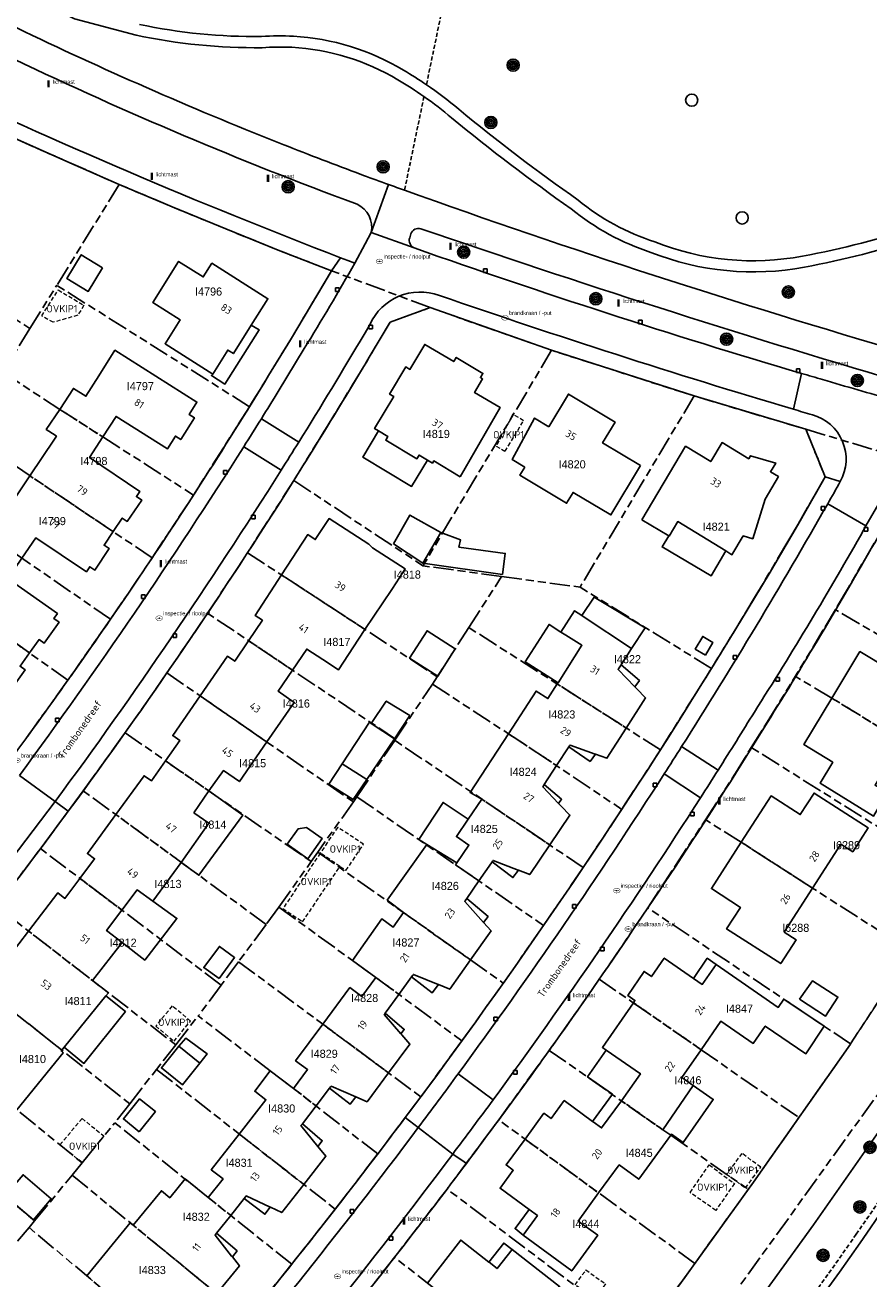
# Model space of a CAD drawing. Extents: x 168491 to 169507, y 481494 to 482503.
# Tile 94 of 108: x 169301 to 169405, y 482121 to 482276. Entities that reach past the tile are written whole.
import ezdxf
from ezdxf.enums import TextEntityAlignment as Align

# ---------------------------------------------------------------- set-up
doc = ezdxf.new("R2010")
doc.units = 0
doc.header["$LTSCALE"] = 0.5
doc.linetypes.add('KAD', pattern=[12, 5, -1, 2, -1, 2, -1])
doc.linetypes.add('STIPPELFIJN', pattern=[1.5, 1, -0.5])
doc.layers.get('0').update_dxf_attribs({"linetype": 'CONTINUOUS'})
for name, color, linetype in [('G01', 3, 'KAD'), ('G_BTD', 3, 'CONTINUOUS'), ('G_GBIP1', 7, 'CONTINUOUS'), ('G_PNDMV', 1, 'CONTINUOUS'), ('G_WGD', 2, 'CONTINUOUS'), ('G_WTD', 4, 'CONTINUOUS'), ('LSHD', 7, 'CONTINUOUS'), ('NAR', 7, 'CONTINUOUS'), ('ORL', 7, 'CONTINUOUS'), ('OVKIP1', 7, 'CONTINUOUS'), ('PPAL', 7, 'CONTINUOUS'), ('PPUT', 7, 'CONTINUOUS'), ('PSTM', 170, 'CONTINUOUS'), ('PVGO', 7, 'CONTINUOUS'), ('Q23', 4, 'CONTINUOUS'), ('Z01', 2, 'CONTINUOUS')]:
    doc.layers.add(name, color=color, linetype=linetype)
doc.layers.add('OBWVM', color=7, linetype='CONTINUOUS', lineweight=70)
doc.layers.add('PND', color=8, linetype='CONTINUOUS', lineweight=25)
doc.styles.add('ISO', font='isocpeur.ttf', dxfattribs={"height": 1})

# ---------------------------------------------------------------- blocks, each defined once
blk = doc.blocks.new('BOOM')
at = {"color": 0}
for radius in [0.75, 0.55, 0.35, 0.15]:
    blk.add_circle((0, 0), radius, dxfattribs=at)
blk = doc.blocks.new('PAAL')
at = {"linetype": 'ByBlock', "lineweight": -2}
h = blk.add_hatch(color=0, dxfattribs=at)
h.dxf.hatch_style = 1
h.paths.add_polyline_path([(0.15, 0.8), (-0.15, 0.8), (-0.15, -0.1), (0, -0.1, -0.414214), (-0.1, 0, -1), (0.1, 0, -0.414214), (0, -0.1), (0.15, -0.1)])
at = {"linetype": 'ByBlock', "lineweight": -2, "true_color": 0x681648}
h = blk.add_hatch(color=219, dxfattribs=at)
h.dxf.hatch_style = 1
h.paths.add_polyline_path([(-0.1, 0, 1), (0.1, 0, 1)])
at = {"color": 0, "linetype": 'ByBlock', "lineweight": -2}
blk.add_attdef('PAAL', (0.5, 0.35), '', height=0.5, dxfattribs=at)
blk = doc.blocks.new('put')
at = {"linetype": 'ByBlock', "lineweight": -2}
h = blk.add_hatch(color=0, dxfattribs=at)
h.dxf.hatch_style = 1
edge = h.paths.add_edge_path()
edge.add_spline(control_points=[(0.44, 0), (0.44, 0.04), (0.43, 0.09), (0.36, 0.2), (0.28, 0.26), (0.09, 0.32), (-0.02, 0.33), (-0.22, 0.29), (-0.31, 0.24), (-0.42, 0.12), (-0.44, 0.06), (-0.44, -0.06), (-0.42, -0.12), (-0.33, -0.22), (-0.28, -0.26), (-0.1, -0.33), (0.04, -0.33), (0.27, -0.27), (0.37, -0.2), (0.43, -0.08), (0.44, -0.04), (0.44, 0)], knot_values=[0, 0, 0, 0, 0.380029, 0.380029, 1.118666, 1.118666, 1.857303, 1.857303, 2.59594, 2.59594, 3.13294, 3.13294, 3.66994, 3.66994, 4.20694, 4.20694, 5.079565, 5.079565, 5.952189, 5.952189, 6.283185, 6.283185, 6.283185, 6.283185], degree=3, periodic=0)
edge = h.paths.add_edge_path(flags=16)
edge.add_ellipse((0, 0), major_axis=(0.392, 0), ratio=0.689655, start_angle=0, end_angle=360)
h = blk.add_hatch(color=0, dxfattribs=at)
h.dxf.hatch_style = 1
h.paths.add_polyline_path([(-0.1, 0, -0.096396), (-0.09, 0.04), (-0.25, 0.04, 1), (-0.25, -0.04), (-0.09, -0.04, -0.096396)])
at = {"linetype": 'ByBlock', "lineweight": -2, "true_color": 0x681648}
h = blk.add_hatch(color=219, dxfattribs=at)
h.dxf.hatch_style = 1
h.paths.add_polyline_path([(0.1, 0, 1), (-0.1, 0, 1)])
at = {"linetype": 'ByBlock', "lineweight": -2}
h = blk.add_hatch(color=0, dxfattribs=at)
h.dxf.hatch_style = 1
h.paths.add_polyline_path([(0.25, 0.04), (0.09, 0.04, -0.096396), (0.1, 0, -0.096396), (0.09, -0.04), (0.25, -0.04, 1)])
at = {"color": 0, "linetype": 'ByBlock', "lineweight": -2}
blk.add_attdef('PUT', (0.5, 0.35), '', height=0.5, dxfattribs=at)
blk = doc.blocks.new('SPEELOBJ')
at = {"color": 0, "linetype": 'Continuous'}
blk.add_circle((0, 0), 0.75, dxfattribs=at)
at = {"color": 0, "flags": 2}
blk.add_attdef('SPEELOBJECT', (1.45, 0), '', height=1, dxfattribs=at)
blk = doc.blocks.new('Q23')
for p, q in [((0.22, 0.22), (-0.23, 0.22)), ((-0.23, 0.22), (-0.23, -0.23)), ((0.22, -0.23), (0.22, 0.22)), ((-0.23, -0.23), (0.22, -0.23))]:
    blk.add_line(p, q)

msp = doc.modelspace()

# ---------------------------------------------------------------- linework, layer by layer
at = {"layer": 'G01'}
for p, q in [((169312.87, 482256.319), (169305.167, 482243.887)), ((169278.544, 482253.868), (169301.84, 482238.541)), ((169351.259, 482241.127), (169339.077, 482245.673)), ((169301.84, 482238.541), (169305.167, 482243.887)), ((169328.95, 482228.899), (169305.167, 482243.887)), ((169351.259, 482241.127), (169366.249, 482235.859)), ((169301.84, 482238.541), (169298.49, 482233.158)), ((169366.249, 482235.859), (169350.366, 482209.26)), ((169383.841, 482230.219), (169369.753, 482206.635)), ((169383.841, 482230.219), (169397.621, 482226.108)), ((169328.95, 482228.899), (169322.043, 482217.989)), ((169316.939, 482210.242), (169293.633, 482225.902)), ((169397.621, 482226.108), (169411.874, 482221.855)), ((169334.416, 482219.785), (169328.715, 482210.877)), ((169334.416, 482219.785), (169350.366, 482209.26)), ((169311.792, 482202.664), (169288.727, 482218.572)), ((169316.939, 482210.242), (169322.043, 482217.989)), ((169306.547, 482195.154), (169283.63, 482211.395)), ((169323.772, 482203.408), (169328.715, 482210.877)), ((169328.715, 482210.877), (169352.13, 482195.582)), ((169360.07, 482207.934), (169350.366, 482209.26)), ((169356.025, 482201.641), (169360.07, 482207.934)), ((169360.07, 482207.934), (169369.753, 482206.635)), ((169385.984, 482196.598), (169369.753, 482206.635)), ((169311.792, 482202.664), (169306.547, 482195.154)), ((169318.767, 482196.051), (169323.772, 482203.408)), ((169346.985, 482187.872), (169323.772, 482203.408)), ((169356.025, 482201.641), (169352.13, 482195.582)), ((169379.673, 482186.557), (169356.025, 482201.641)), ((169318.767, 482196.051), (169313.587, 482188.651)), ((169318.767, 482196.051), (169341.771, 482180.13)), ((169379.673, 482186.557), (169385.984, 482196.598)), ((169306.547, 482195.154), (169301.18, 482187.688)), ((169346.985, 482187.872), (169351.534, 482194.655)), ((169351.534, 482194.655), (169352.13, 482195.582)), ((169308.44, 482181.502), (169313.587, 482188.651)), ((169313.587, 482188.651), (169336.564, 482172.758)), ((169342.212, 482180.754), (169346.887, 482187.725)), ((169346.887, 482187.725), (169346.985, 482187.872)), ((169370.137, 482172.032), (169346.887, 482187.725)), ((169379.673, 482186.557), (169374.906, 482179.202)), ((169308.44, 482181.502), (169303.156, 482174.36)), ((169331.013, 482165.008), (169308.44, 482181.502)), ((169341.771, 482180.13), (169342.212, 482180.754)), ((169341.771, 482180.13), (169337.39, 482173.928)), ((169370.137, 482172.032), (169374.906, 482179.202)), ((169297.734, 482167.232), (169303.156, 482174.36)), ((169325.445, 482157.513), (169303.156, 482174.36)), ((169332.588, 482167.129), (169336.564, 482172.758)), ((169336.564, 482172.758), (169337.39, 482173.928)), ((169365.25, 482164.868), (169370.137, 482172.032)), ((169297.734, 482167.232), (169319.841, 482150.151)), ((169332.588, 482167.129), (169331.013, 482165.008)), ((169378.121, 482167.049), (169372.133, 482158.251)), ((169403.148, 482150.267), (169378.121, 482167.049)), ((169331.013, 482165.008), (169327.599, 482160.412)), ((169365.25, 482164.868), (169360.283, 482157.767)), ((169327.599, 482160.412), (169325.445, 482157.513)), ((169327.599, 482160.412), (169350.091, 482143.732)), ((169410.595, 482161.709), (169403.148, 482150.267)), ((169292.236, 482160.2), (169314.163, 482142.878)), ((169325.445, 482157.513), (169322.619, 482153.709)), ((169355.168, 482150.637), (169360.283, 482157.767)), ((169372.133, 482158.251), (169365.95, 482149.464)), ((169286.617, 482153.209), (169308.291, 482135.595)), ((169319.841, 482150.151), (169322.619, 482153.709)), ((169319.841, 482150.151), (169317.474, 482147.119)), ((169355.168, 482150.637), (169350.091, 482143.732)), ((169359.718, 482140.893), (169365.95, 482149.464)), ((169314.163, 482142.878), (169317.474, 482147.119)), ((169317.474, 482147.119), (169339.541, 482129.882)), ((169280.952, 482146.344), (169302.428, 482128.431)), ((169350.091, 482143.732), (169344.784, 482136.683)), ((169314.163, 482142.878), (169312.331, 482140.531)), ((169308.291, 482135.595), (169312.331, 482140.531)), ((169334.163, 482123.074), (169312.331, 482140.531)), ((169359.718, 482140.893), (169353.337, 482132.354)), ((169383.927, 482123.179), (169359.718, 482140.893)), ((169339.541, 482129.882), (169344.784, 482136.683)), ((169302.428, 482128.431), (169307.044, 482134.071)), ((169307.044, 482134.071), (169308.291, 482135.595)), ((169307.044, 482134.071), (169328.708, 482116.335)), ((169353.337, 482132.354), (169346.853, 482123.918)), ((169377.322, 482114.238), (169353.337, 482132.354)), ((169390.52, 482132.31), (169383.927, 482123.179)), ((169339.541, 482129.882), (169334.163, 482123.074)), ((169301.75, 482127.603), (169302.428, 482128.431)), ((169296.396, 482121.369), (169301.75, 482127.603)), ((169323.167, 482109.653), (169301.75, 482127.603)), ((169346.853, 482123.918), (169340.193, 482115.485)), ((169370.616, 482105.402), (169346.853, 482123.918)), ((169328.708, 482116.335), (169334.163, 482123.074))]:
    msp.add_line(p, q, dxfattribs=at)
for points in [[(169287.169, 482267.916), (169293.63, 482264.902), (169299.94, 482262.019), (169306.409, 482259.16), (169312.87, 482256.319)], [(169339.077, 482245.673), (169332.484, 482248.227), (169326.029, 482250.832), (169319.411, 482253.561), (169312.87, 482256.319)], [(169328.95, 482228.899), (169331.303, 482232.737), (169334.013, 482237.159), (169339.077, 482245.673)], [(169334.416, 482219.785), (169338.204, 482225.898), (169341.676, 482231.594), (169344.961, 482237.068), (169346.302, 482239.326), (169351.259, 482241.127)], [(169383.841, 482230.219), (169383.829, 482230.223), (169366.249, 482235.859)], [(169298.49, 482233.158), (169305.526, 482228.573), (169310.846, 482225.166), (169322.043, 482217.989)], [(169397.621, 482226.108), (169400.008, 482220.261), (169400.008, 482220.247), (169397.83, 482216.441), (169396.673, 482214.418), (169395.41, 482212.263), (169391.384, 482205.465), (169389.909, 482203.016), (169385.984, 482196.598)], [(169293.214, 482005.006), (169294.485, 482020.094), (169295.9, 482036.89), (169327.33, 482034.24), (169416.168, 482157.446), (169457.25, 482214.42)], [(169406.06, 482212.058), (169402.769, 482206.377), (169401.288, 482203.858)], [(169311.792, 482202.664), (169314.009, 482205.904), (169316.939, 482210.242)], [(169401.288, 482203.858), (169399.771, 482201.342), (169396.325, 482195.618)], [(169427.122, 482188.465), (169425.688, 482189.323), (169416.024, 482195.105), (169409.404, 482199.063), (169401.452, 482203.76), (169401.288, 482203.858)], [(169351.534, 482194.655), (169360.936, 482188.527), (169363.938, 482186.557), (169374.906, 482179.202)], [(169390.891, 482186.856), (169392.84, 482189.979), (169396.325, 482195.618)], [(169422.047, 482180.072), (169420.441, 482181.038), (169409.486, 482187.629), (169400.834, 482192.945), (169396.421, 482195.561), (169396.325, 482195.618)], [(169385.237, 482177.915), (169388.959, 482183.69), (169390.891, 482186.856)], [(169416.405, 482170.844), (169414.199, 482172.231), (169409.597, 482175.124), (169390.925, 482186.834), (169390.891, 482186.856)], [(169342.212, 482180.754), (169354.371, 482172.379), (169365.25, 482164.868)], [(169378.121, 482167.049), (169379.749, 482169.576), (169381.546, 482172.265), (169385.237, 482177.915)], [(169410.595, 482161.709), (169409.038, 482162.706), (169398.44, 482169.492), (169389.656, 482175.15), (169385.264, 482177.898), (169385.237, 482177.915)], [(169337.39, 482173.928), (169356.22, 482160.632), (169360.283, 482157.767)], [(169332.588, 482167.129), (169341.655, 482160.557), (169344.541, 482158.474), (169355.168, 482150.637)], [(169372.133, 482158.251), (169376.331, 482155.346), (169384.688, 482149.551), (169396.765, 482141.177)], [(169344.784, 482136.683), (169334.378, 482144.776), (169331.505, 482146.944), (169322.619, 482153.709)], [(169403.148, 482150.267), (169403.122, 482150.228), (169396.765, 482141.177)], [(169365.95, 482149.464), (169379.96, 482139.674), (169380.957, 482138.991), (169390.52, 482132.31)], [(169390.52, 482132.31), (169391.167, 482133.206), (169396.765, 482141.177)], [(169383.927, 482123.179), (169381.16, 482119.347), (169377.322, 482114.238)]]:
    msp.add_lwpolyline(points, dxfattribs=at)
at = {"layer": 'G_BTD', "linetype": 'STIPPELFIJN', "lineweight": -3, "transparency": 33554687}
for points in [[(169355.334, 482290.455), (169350.795, 482268.632)], [(169350.49, 482267.17), (169348.086, 482255.611)], [(169403.842, 482126.784), (169403.055, 482125.657)]]:
    msp.add_lwpolyline(points, dxfattribs=at)
for points in [[(169415.934, 482144.69, -0.0073941), (169403.842, 482126.784)], [(169403.055, 482125.657, -0.00694059), (169391.225, 482109.243)]]:
    msp.add_lwpolyline(points, format="xyb", dxfattribs=at)
at = {"layer": 'G_GBIP1', "linetype": 'Continuous', "lineweight": 25, "transparency": 33554687}
for points in [[(169329.167, 482238.953), (169330.16, 482238.364), (169325.924, 482231.697), (169324.254, 482232.74), (169324.408, 482232.932)], [(169344.868, 482225.911), (169342.929, 482222.672), (169348.954, 482219.064), (169350.909, 482222.32)], [(169350.344, 482209.572), (169360.164, 482208.203), (169360.524, 482210.783), (169354.804, 482211.581), (169354.994, 482212.48), (169352.559, 482213.357)], [(169387.74, 482211.095), (169385.92, 482208.019), (169379.877, 482211.595), (169380.695, 482212.967)], [(169376.124, 482199.054), (169377.776, 482201.616), (169371.488, 482205.407), (169369.976, 482203.117)], [(169367.397, 482201.094), (169365.941, 482202.033), (169362.974, 482197.429), (169367.034, 482194.838)], [(169340.386, 482184.839), (169343.771, 482189.977), (169343.971, 482189.814)], [(169346.831, 482187.924), (169343.425, 482182.897)], [(169320.53, 482172.667), (169322.705, 482171.077), (169328.128, 482178.498), (169323.941, 482181.489)], [(169350.84, 482174.87), (169349.839, 482175.48), (169352.853, 482180.057), (169355.942, 482177.977)], [(169313.215, 482162.776), (169316.023, 482160.608), (169319.986, 482165.74), (169317.018, 482167.861)], [(169386.543, 482160.076), (169385.452, 482160.831), (169383.777, 482158.341)], [(169311.219, 482156.183), (169313.628, 482154.253), (169308.506, 482147.857), (169306.061, 482149.841)], [(169322.826, 482147.88), (169323.723, 482149.04), (169321.094, 482150.99), (169320.212, 482149.97)], [(169372.983, 482149.501), (169370.687, 482146.183), (169373.757, 482144.059), (169371.306, 482140.708)], [(169383.732, 482145.115), (169386.191, 482143.412), (169382.496, 482138.077), (169381.055, 482139.126), (169380.957, 482138.991)], [(169363.471, 482129.831), (169361.737, 482127.465), (169362.717, 482126.657)], [(169361.359, 482124.9), (169360.344, 482125.691), (169358.496, 482123.329)]]:
    msp.add_lwpolyline(points, dxfattribs=at)
at = {"layer": 'G_PNDMV', "linetype": 'Continuous', "lineweight": 25, "transparency": 33554687}
for points in [[(169310.826, 482246.037), (169308.183, 482247.649), (169306.403, 482244.732), (169309.047, 482243.12), (169310.826, 482246.037)], [(169324.408, 482232.932), (169318.527, 482236.669), (169320.385, 482239.638), (169317.011, 482241.764), (169320.203, 482246.837), (169323.238, 482244.913), (169324.307, 482246.603), (169331.235, 482242.219), (169329.167, 482238.953)], [(169329.167, 482238.953), (169326.956, 482235.46), (169326.277, 482235.889), (169324.408, 482232.932)], [(169344.868, 482225.911), (169344.389, 482226.198), (169346.756, 482230.154), (169346.24, 482230.461), (169348.231, 482233.803), (169348.748, 482233.502), (169350.588, 482236.583), (169354.159, 482234.466), (169354.465, 482234.984), (169357.77, 482233.005), (169357.462, 482232.49), (169357.73, 482232.334), (169356.741, 482230.631), (169359.907, 482228.792), (169354.948, 482220.258)], [(169310.846, 482225.166), (169312.489, 482227.708), (169318.849, 482223.714), (169319.813, 482225.262), (169320.462, 482224.834), (169322.156, 482227.531), (169321.495, 482227.946), (169322.464, 482229.47), (169312.332, 482235.861), (169310.34, 482232.703), (169308.761, 482230.188), (169307.217, 482231.152), (169305.526, 482228.573)], [(169377.214, 482221.633), (169372.538, 482224.432), (169374.079, 482227.006), (169368.322, 482230.454), (169365.917, 482226.433)], [(169305.526, 482228.573), (169303.867, 482226.095), (169304.951, 482225.369), (169305.118, 482225.257), (169304.862, 482224.874), (169301.85, 482220.376)], [(169365.917, 482226.433), (169364.147, 482227.491), (169361.358, 482222.385), (169362.932, 482221.443)], [(169350.909, 482222.32), (169349.883, 482222.936), (169349.607, 482222.472), (169345.774, 482224.752), (169346.038, 482225.209), (169344.868, 482225.911)], [(169312.116, 482213.483), (169313.235, 482215.162), (169313.871, 482214.742), (169315.643, 482217.383), (169315.001, 482217.804), (169315.432, 482218.43), (169309.203, 482222.623), (169310.846, 482225.166)], [(169377.393, 482214.937), (169382.779, 482224.008), (169385.891, 482222.127), (169387.29, 482224.468), (169390.575, 482222.483), (169390.793, 482222.843), (169393.906, 482221.93), (169393.26, 482220.861), (169394.244, 482220.266), (169392.596, 482217.501), (169391.064, 482212.609), (169389.894, 482212.961), (169388.505, 482210.628), (169387.74, 482211.095)], [(169354.948, 482220.258), (169351.69, 482222.201), (169351.535, 482221.944), (169350.909, 482222.32)], [(169362.932, 482221.443), (169362.327, 482220.432), (169368.09, 482216.989), (169368.891, 482218.33), (169373.57, 482215.535), (169377.214, 482221.633)], [(169301.85, 482220.376), (169298.545, 482215.441), (169296.867, 482212.932)], [(169332.906, 482208.139), (169336.152, 482213.107), (169337.074, 482212.507), (169338.768, 482215.1), (169343.671, 482211.928), (169344.143, 482211.488), (169348.168, 482208.883), (169347.075, 482207.156), (169346.537, 482206.337), (169343.198, 482201.416)], [(169346.747, 482211.97), (169348.758, 482215.514), (169352.559, 482213.357)], [(169380.695, 482212.967), (169377.393, 482214.937)], [(169387.74, 482211.095), (169381.812, 482214.711), (169380.752, 482212.933), (169380.695, 482212.967)], [(169300.856, 482210.213), (169302.574, 482212.712), (169308.815, 482208.528), (169309.226, 482209.152), (169309.865, 482208.736), (169311.635, 482211.38), (169310.996, 482211.804), (169312.116, 482213.483)], [(169352.559, 482213.357), (169350.344, 482209.572)], [(169350.344, 482209.572), (169346.747, 482211.97)], [(169301.806, 482198.514), (169302.978, 482200.155), (169303.594, 482199.71), (169305.44, 482202.306), (169304.81, 482202.741), (169305.247, 482203.362), (169299.708, 482207.289), (169299.128, 482207.7), (169299.971, 482208.926), (169300.856, 482210.213)], [(169332.906, 482208.139), (169329.64, 482203.139), (169330.555, 482202.544), (169328.847, 482200.011)], [(169369.976, 482203.117), (169369.082, 482203.708), (169367.397, 482201.094)], [(169376.124, 482199.054), (169370.119, 482203.023), (169369.976, 482203.117)], [(169334.252, 482196.394), (169336.018, 482198.994), (169338.02, 482197.699), (169339.947, 482196.44), (169342.408, 482200.206), (169343.198, 482201.416)], [(169354.34, 482199.027), (169350.865, 482201.241), (169348.707, 482197.854), (169352.183, 482195.64), (169354.34, 482199.027)], [(169367.397, 482201.094), (169367.997, 482200.716), (169369.986, 482199.462), (169367.034, 482194.838)], [(169328.847, 482200.011), (169327.139, 482197.477), (169326.233, 482198.101), (169322.86, 482193.218)], [(169385.251, 482198.253), (169386.162, 482199.796), (169384.897, 482200.543), (169383.978, 482198.987), (169385.251, 482198.253)], [(169409.404, 482199.063), (169407.901, 482196.495), (169404.31, 482198.674), (169400.834, 482192.945)], [(169296.607, 482194.892), (169297.603, 482194.183), (169298.358, 482193.646), (169298.799, 482194.263), (169299.424, 482193.815), (169301.265, 482196.41), (169300.634, 482196.871), (169301.806, 482198.514)], [(169374.817, 482197.027), (169376.124, 482199.054)], [(169334.252, 482196.394), (169332.487, 482193.796), (169334.478, 482192.415), (169331.09, 482187.522)], [(169376.502, 482194.344), (169374.448, 482196.455), (169374.5, 482196.535), (169374.817, 482197.027)], [(169366.935, 482194.682), (169365.783, 482192.876), (169364.317, 482193.813), (169360.936, 482188.527)], [(169367.034, 482194.838), (169366.935, 482194.682)], [(169318.59, 482185.191), (169320.362, 482187.692), (169319.468, 482188.307), (169322.86, 482193.218)], [(169375.465, 482189.241), (169377.849, 482192.96), (169376.762, 482194.077), (169376.502, 482194.344)], [(169400.834, 482192.945), (169397.358, 482187.215), (169400.955, 482185.025), (169399.382, 482182.456), (169405.975, 482178.364), (169407.672, 482181.272), (169406.174, 482182.174), (169409.486, 482187.629)], [(169343.971, 482189.814), (169345.83, 482192.575), (169348.725, 482190.79)], [(169346.831, 482187.924), (169343.971, 482189.814)], [(169348.725, 482190.79), (169346.831, 482187.924)], [(169360.936, 482188.527), (169356.173, 482181.27), (169357.625, 482180.477)], [(169371.662, 482186.024), (169373.08, 482185.52), (169375.465, 482189.241)], [(169331.09, 482187.522), (169327.707, 482182.635), (169325.737, 482183.99), (169323.941, 482181.489)], [(169366.856, 482184.6), (169368.369, 482186.92)], [(169368.369, 482186.92), (169368.455, 482187.052), (169368.514, 482187.143), (169371.628, 482186.036), (169371.662, 482186.024)], [(169312.455, 482178.568), (169315.947, 482183.362), (169316.836, 482182.715), (169318.59, 482185.191)], [(169343.425, 482182.897), (169341.742, 482180.412), (169338.736, 482182.334), (169340.386, 482184.839)], [(169343.425, 482182.897), (169340.386, 482184.839)], [(169365.34, 482182.274), (169366.856, 482184.6)], [(169367.099, 482179.945), (169365.146, 482181.978), (169365.233, 482182.111), (169365.34, 482182.274)], [(169323.941, 482181.489), (169322.076, 482178.793)], [(169389.656, 482175.15), (169393.343, 482180.874), (169396.933, 482178.562), (169398.637, 482181.215), (169405.309, 482176.929), (169403.412, 482173.976), (169401.931, 482174.927), (169398.44, 482169.492)], [(169357.625, 482180.477), (169355.942, 482177.977)], [(169366.015, 482174.815), (169368.494, 482178.494), (169367.432, 482179.599), (169367.099, 482179.945)], [(169312.455, 482178.568), (169308.947, 482173.752), (169309.824, 482173.112), (169308.01, 482170.691)], [(169322.076, 482178.793), (169323.928, 482177.511), (169320.53, 482172.667)], [(169355.942, 482177.977), (169354.503, 482175.839), (169356.045, 482174.796), (169354.537, 482172.619)], [(169333.597, 482174.9), (169336.14, 482173.088), (169337.926, 482175.595), (169335.991, 482176.973), (169334.939, 482176.791), (169333.597, 482174.9)], [(169350.84, 482174.87), (169345.962, 482168.005), (169347.962, 482166.463)], [(169354.537, 482172.619), (169350.84, 482174.87)], [(169362.151, 482171.688), (169363.545, 482171.15), (169366.015, 482174.815)], [(169398.44, 482169.492), (169394.954, 482164.065), (169396.427, 482163.119), (169394.532, 482160.185), (169387.847, 482164.451), (169389.549, 482167.117), (169385.968, 482169.424), (169389.656, 482175.15)], [(169358.907, 482172.736), (169358.953, 482172.802), (169359.019, 482172.897), (169362.099, 482171.708), (169362.151, 482171.688)], [(169317.018, 482167.861), (169320.53, 482172.667)], [(169354.537, 482172.619), (169354.371, 482172.379)], [(169354.371, 482172.379), (169357.273, 482170.376)], [(169357.273, 482170.376), (169358.805, 482172.589)], [(169358.805, 482172.589), (169358.907, 482172.736)], [(169308.01, 482170.691), (169306.157, 482168.219), (169305.285, 482168.891), (169301.667, 482164.193)], [(169355.78, 482168.22), (169357.273, 482170.376)], [(169313.201, 482166.768), (169315.082, 482169.276), (169317.018, 482167.861)], [(169357.85, 482165.254), (169355.522, 482167.847), (169355.585, 482167.938), (169355.78, 482168.22)], [(169313.215, 482162.776), (169311.311, 482164.249), (169313.201, 482166.768)], [(169347.962, 482166.463), (169346.704, 482164.68), (169345.281, 482165.69), (169341.655, 482160.557), (169344.541, 482158.474)], [(169356.22, 482160.632), (169358.765, 482164.234), (169357.85, 482165.254)], [(169297.01, 482156.429), (169298.894, 482158.803), (169298.031, 482159.47), (169301.667, 482164.193)], [(169309.585, 482158.075), (169313.215, 482162.776)], [(169325.199, 482158.339), (169327.109, 482160.91), (169325.234, 482162.302), (169323.295, 482159.69), (169325.199, 482158.339)], [(169352.273, 482157.579), (169353.663, 482157.014), (169356.22, 482160.632)], [(169376.334, 482155.344), (169376.527, 482155.623), (169375.634, 482156.239), (169377.665, 482159.202), (169378.572, 482158.58), (169380.15, 482160.857), (169383.777, 482158.341)], [(169348.95, 482158.522), (169349.115, 482158.75), (169349.178, 482158.837), (169352.236, 482157.594), (169352.273, 482157.579)], [(169383.777, 482158.341), (169384.835, 482157.607), (169386.543, 482160.076)], [(169386.543, 482160.076), (169394.211, 482154.762), (169394.912, 482155.79)], [(169309.585, 482158.075), (169311.533, 482156.57), (169311.219, 482156.183)], [(169344.541, 482158.474), (169342.837, 482156.118), (169341.347, 482157.22), (169337.993, 482152.704)], [(169347.394, 482156.37), (169348.95, 482158.522)], [(169396.853, 482155.764), (169400.059, 482153.694), (169401.578, 482156.046), (169398.464, 482158.057), (169396.853, 482155.764)], [(169311.219, 482156.183), (169306.1, 482149.888), (169306.061, 482149.841)], [(169345.718, 482154.051), (169347.394, 482156.37)], [(169394.912, 482155.79), (169399.908, 482152.44)], [(169372.983, 482149.501), (169372.507, 482149.83), (169376.334, 482155.344)], [(169337.993, 482152.704), (169334.643, 482148.194), (169336.128, 482147.091), (169334.378, 482144.776)], [(169347.643, 482151.498), (169345.595, 482153.881), (169345.668, 482153.982), (169345.718, 482154.051)], [(169384.688, 482149.551), (169387.134, 482153.079), (169391.124, 482150.331), (169392.606, 482152.458), (169397.634, 482149.046), (169399.908, 482152.44)], [(169346.117, 482146.679), (169348.745, 482150.215), (169347.739, 482151.386), (169347.643, 482151.498)], [(169306.061, 482149.841), (169305.783, 482149.498)], [(169320.212, 482149.97), (169318.081, 482147.304), (169320.694, 482145.214), (169322.826, 482147.88)], [(169322.826, 482147.88), (169320.212, 482149.97)], [(169383.732, 482145.115), (169382.318, 482146.132), (169384.688, 482149.551)], [(169305.783, 482149.498), (169305.697, 482149.392), (169305.967, 482149.173), (169300.244, 482142.135), (169298.245, 482143.76)], [(169374.859, 482143.238), (169377.201, 482146.582), (169372.983, 482149.501)], [(169334.378, 482144.776), (169331.505, 482146.944), (169329.59, 482144.416), (169330.977, 482143.365), (169327.682, 482139.145)], [(169342.063, 482143.727), (169343.469, 482143.116), (169346.117, 482146.679)], [(169338.828, 482144.786), (169338.964, 482144.964), (169339.027, 482145.046), (169342.063, 482143.727)], [(169379.96, 482139.674), (169383.732, 482145.115)], [(169315.347, 482139.432), (169317.344, 482141.909), (169315.391, 482143.484), (169313.393, 482141.007), (169315.347, 482139.432)], [(169337.164, 482142.609), (169338.828, 482144.786)], [(169335.483, 482140.409), (169337.164, 482142.609)], [(169362.966, 482138.517), (169365.291, 482141.702), (169366.18, 482141.054), (169367.804, 482143.269), (169371.306, 482140.708)], [(169371.306, 482140.708), (169371.362, 482140.667), (169372.406, 482139.904), (169374.859, 482143.238)], [(169337.405, 482137.61), (169335.307, 482140.178), (169335.374, 482140.266), (169335.483, 482140.409)], [(169327.682, 482139.145), (169324.239, 482134.734), (169325.689, 482133.602), (169323.86, 482131.312)], [(169380.957, 482138.991), (169377.002, 482133.559), (169374.583, 482135.329), (169372.048, 482131.871)], [(169379.96, 482139.674), (169380.957, 482138.991)], [(169335.65, 482132.922), (169338.379, 482136.418), (169337.405, 482137.61)], [(169363.471, 482129.831), (169359.889, 482132.456), (169361.512, 482134.667), (169360.634, 482135.323), (169362.966, 482138.517)], [(169302.282, 482128.564), (169298.803, 482131.51), (169301.004, 482134.111), (169304.484, 482131.165), (169302.282, 482128.564)], [(169314.598, 482127.886), (169318.074, 482132.133), (169319.113, 482131.283), (169321.018, 482133.611), (169323.86, 482131.312)], [(169331.514, 482130.108), (169331.533, 482130.099), (169332.934, 482129.443), (169335.65, 482132.922)], [(169326.63, 482129.098), (169328.302, 482131.197)], [(169328.302, 482131.197), (169328.471, 482131.409), (169328.543, 482131.499), (169331.514, 482130.108)], [(169372.048, 482131.871), (169369.509, 482128.407), (169371.937, 482126.641), (169368.721, 482122.255), (169362.717, 482126.657)], [(169362.717, 482126.657), (169364.493, 482129.082), (169363.471, 482129.831)], [(169309.574, 482121.044), (169308.875, 482121.63), (169314.238, 482128.181), (169314.598, 482127.886)], [(169324.874, 482126.893), (169326.63, 482129.098)], [(169326.84, 482123.97), (169326.75, 482124.085), (169324.705, 482126.681), (169324.794, 482126.793), (169324.874, 482126.893)], [(169350.909, 482120.757), (169355.019, 482126.05), (169358.496, 482123.329)], [(169358.496, 482123.329), (169358.516, 482123.314), (169359.514, 482122.533), (169361.359, 482124.9)], [(169361.359, 482124.9), (169367.228, 482120.329), (169363.914, 482116.067), (169361.546, 482117.909), (169358.907, 482114.525)], [(169324.909, 482119.445), (169327.71, 482122.866), (169326.84, 482123.97)]]:
    msp.add_lwpolyline(points, dxfattribs=at)
at = {"layer": 'G_PNDMV', "linetype": 'STIPPELFIJN', "lineweight": -3, "transparency": 33554687}
for points in [[(169310.846, 482225.166), (169305.526, 482228.573)], [(169301.85, 482220.376), (169303.818, 482219.058)], [(169303.818, 482219.058), (169312.116, 482213.483)], [(169343.198, 482201.416), (169332.906, 482208.139)], [(169293.645, 482204.297), (169301.806, 482198.514)], [(169328.847, 482200.011), (169334.252, 482196.394)], [(169366.935, 482194.682), (169375.465, 482189.241)], [(169331.09, 482187.522), (169322.86, 482193.218)], [(169409.486, 482187.629), (169400.834, 482192.945)], [(169360.936, 482188.527), (169363.938, 482186.557)], [(169323.941, 482181.489), (169318.59, 482185.191)], [(169363.938, 482186.557), (169366.856, 482184.6)], [(169357.625, 482180.477), (169366.015, 482174.815)], [(169312.455, 482178.568), (169320.53, 482172.667)], [(169389.656, 482175.15), (169398.44, 482169.492)], [(169313.201, 482166.768), (169308.01, 482170.691)], [(169347.962, 482166.463), (169356.22, 482160.632)], [(169301.667, 482164.193), (169309.585, 482158.075)], [(169344.541, 482158.474), (169347.394, 482156.37)], [(169305.783, 482149.498), (169297.01, 482156.429)], [(169384.688, 482149.551), (169376.334, 482155.344)], [(169337.993, 482152.704), (169346.117, 482146.679)], [(169334.378, 482144.776), (169337.164, 482142.609)], [(169374.859, 482143.238), (169379.96, 482139.674)], [(169327.682, 482139.145), (169335.65, 482132.922)], [(169362.966, 482138.517), (169372.048, 482131.871)], [(169323.86, 482131.312), (169326.63, 482129.098)], [(169314.598, 482127.886), (169317.07, 482125.863)], [(169317.07, 482125.863), (169324.909, 482119.445)]]:
    msp.add_lwpolyline(points, dxfattribs=at)
at = {"layer": 'G_WGD', "linetype": 'Continuous', "lineweight": 25, "transparency": 33554687}
for points in [[(169314.954, 482274.759), (169307.33, 482276.782), (169302.807, 482279.051), (169300.403, 482280.731), (169296.137, 482277.59)], [(169339.083, 482245.682), (169332.484, 482248.227), (169326.029, 482250.832), (169319.411, 482253.561), (169312.87, 482256.319), (169306.409, 482259.16), (169299.94, 482262.019), (169293.63, 482264.902), (169287.169, 482267.916)], [(169342.098, 482257.801), (169343.016, 482257.441)], [(169340.806, 482254.422), (169342.235, 482253.875)], [(169343.234, 482249.01), (169343.975, 482250.412)], [(169348.875, 482250.223), (169348.723, 482249.753)], [(169341.959, 482246.616), (169343.234, 482249.01)], [(169340.199, 482247.288), (169341.079, 482246.952), (169341.959, 482246.616)], [(169339.083, 482245.682), (169334.013, 482237.159), (169331.303, 482232.737)], [(169400.011, 482220.253), (169397.621, 482226.108), (169383.829, 482230.223), (169366.249, 482235.859), (169351.259, 482241.127), (169346.302, 482239.326)], [(169400.011, 482220.253), (169396.577, 482214.251), (169393.082, 482208.287), (169389.567, 482202.443), (169385.984, 482196.598)], [(169402.805, 482206.377), (169399.867, 482201.408)], [(169392.841, 482189.875), (169388.975, 482183.656)], [(169347.39, 482140.126), (169347.783, 482140.648), (169348.176, 482141.171)]]:
    msp.add_lwpolyline(points, dxfattribs=at)
for points in [[(169332.584, 482261.46, -0.01782057), (169300.157, 482275.674)], [(169330.437, 482274.578, -0.0549947), (169315.362, 482276.079)], [(169330.498, 482273.202, -0.05564437), (169314.954, 482274.759)], [(169334.368, 482274.616, 0.03306983), (169330.437, 482274.578)], [(169334.368, 482274.616, -0.12205384), (169347.961, 482270.415)], [(169298.594, 482272.411, 0.02290736), (169340.806, 482254.422)], [(169334.183, 482273.248, 0.03256276), (169330.498, 482273.202)], [(169347.26, 482269.231, 0.12319623), (169334.183, 482273.248)], [(169347.961, 482270.415, -0.01798202), (169350.795, 482268.632)], [(169288.158, 482269.499, 0.01858349), (169340.199, 482247.288)], [(169350.49, 482267.17, 0.02135836), (169347.26, 482269.231)], [(169353.889, 482264.55, 0.02372622), (169350.49, 482267.17)], [(169354.771, 482265.607, 0.02642232), (169350.795, 482268.632)], [(169369.502, 482254.4, -0.01857513), (169354.771, 482265.607)], [(169368.67, 482253.303, -0.01851112), (169353.889, 482264.55)], [(169332.584, 482261.46, 0.00512055), (169342.098, 482257.801)], [(169343.016, 482257.441, 0.00067607), (169346.105, 482256.323)], [(169346.105, 482256.323, 0.00105477), (169348.086, 482255.611)], [(169410.042, 482235.521, -0.01516824), (169348.086, 482255.611)], [(169342.235, 482253.875, -0.34768061), (169343.975, 482250.412)], [(169378.506, 482247.944, -0.09284643), (169368.67, 482253.303)], [(169378.973, 482249.24, -0.09372436), (169369.502, 482254.4)], [(169350.109, 482250.859, 0.41300889), (169348.875, 482250.223)], [(169409.031, 482232.048, -0.01094708), (169350.109, 482250.859)], [(169411.662, 482251.254, -0.03862228), (169397.219, 482247.482)], [(169348.723, 482249.753, 0.38598504), (169349.297, 482248.483)], [(169397.219, 482247.482, -0.14271153), (169378.973, 482249.24)], [(169411.614, 482249.783, -0.03732338), (169397.47, 482246.129)], [(169349.297, 482248.483, 0.01286751), (169397.088, 482233.006)], [(169397.47, 482246.129, -0.14232072), (169378.506, 482247.944)], [(169346.302, 482239.326, -0.00594628), (169334.416, 482219.785)], [(169331.303, 482232.737, -0.01303385), (169314.009, 482205.904)], [(169397.088, 482233.006, 0.00116024), (169399.701, 482232.237)], [(169399.701, 482232.237, 0.00239109), (169408.368, 482229.744)], [(169334.416, 482219.785, -0.01831711), (169306.588, 482178.976)], [(169409.428, 482217.837, -0.00115279), (169402.805, 482206.377)], [(169314.009, 482205.904, -0.00964017), (169298.916, 482184.602)], [(169399.867, 482201.408, -0.00575323), (169392.841, 482189.875)], [(169385.984, 482196.598, -0.02277004), (169348.176, 482141.171)], [(169388.975, 482183.656, -0.0067386), (169378.121, 482167.049)], [(169267.371, 482130.61, 0.02309771), (169306.588, 482178.976)], [(169378.121, 482167.049, -0.00591173), (169368.206, 482152.626)], [(169368.206, 482152.626, -0.00656545), (169355.723, 482135.521)], [(169375.005, 482086.596, 0.02433818), (169416.772, 482144.144)], [(169317.67, 482103.181, 0.01624481), (169347.39, 482140.126)], [(169384.466, 482077.905, 0.02302455), (169427.744, 482136.816)], [(169340.19, 482115.481, 0.00790415), (169355.723, 482135.521)]]:
    msp.add_lwpolyline(points, format="xyb", dxfattribs=at)
at = {"layer": 'G_WGD', "lineweight": -3, "transparency": 33554687}
for points in [[(169343.975, 482250.412), (169346.105, 482256.323)], [(169349.297, 482248.483), (169343.975, 482250.412)], [(169340.199, 482247.288), (169339.083, 482245.682)], [(169343.799, 482239.009), (169343.089, 482237.809)], [(169332.504, 482230.778), (169335.704, 482236.066)], [(169397.088, 482233.006), (169396.087, 482228.584)], [(169330.419, 482227.419), (169335.025, 482224.515)], [(169328.242, 482223.956), (169332.854, 482221.05)], [(169400.011, 482220.253), (169401.881, 482219.662)], [(169400.322, 482216.911), (169405.05, 482214.185)], [(169406.628, 482216.971), (169405.05, 482214.185)], [(169405.05, 482214.185), (169404.759, 482213.672)], [(169386.802, 482184.06), (169382.296, 482186.953)], [(169300.547, 482183.398), (169304.964, 482180.173)], [(169384.623, 482180.638), (169380.138, 482183.575)], [(169304.964, 482180.173), (169298.64, 482171.818)], [(169306.588, 482178.976), (169304.964, 482180.173)], [(169359.01, 482143.348), (169354.703, 482146.566)], [(169349.781, 482139.937), (169348.176, 482141.171)], [(169354.045, 482136.677), (169349.781, 482139.937)], [(169354.045, 482136.677), (169355.436, 482135.695), (169355.723, 482135.521)]]:
    msp.add_lwpolyline(points, dxfattribs=at)
for points in [[(169335.704, 482236.066, 0.00767672), (169341.959, 482246.616)], [(169352.401, 482242.626, 0.39604627), (169343.799, 482239.009)], [(169396.087, 482228.584, -0.0109441), (169352.401, 482242.626)], [(169343.089, 482237.809, -0.0057135), (169335.025, 482224.515)], [(169330.419, 482227.419, 0.00147472), (169332.504, 482230.778)], [(169398.429, 482227.89, -0.00078504), (169396.087, 482228.584)], [(169328.242, 482223.956, 0.0014252), (169330.419, 482227.419)], [(169401.881, 482219.662, 0.48634411), (169398.429, 482227.89)], [(169300.547, 482183.398, 0.01747953), (169328.242, 482223.956)], [(169335.025, 482224.515, -0.00142576), (169332.854, 482221.05)], [(169332.854, 482221.05, -0.01804812), (169304.964, 482180.173)], [(169401.881, 482219.662, -0.00098135), (169400.322, 482216.911)], [(169400.322, 482216.911, -0.01200775), (169382.296, 482186.953)], [(169404.759, 482213.672, -0.01309941), (169391.269, 482191.215)], [(169391.269, 482191.215, -0.00292806), (169386.802, 482184.06)], [(169382.296, 482186.953, -0.00110954), (169380.138, 482183.575)], [(169386.802, 482184.06, -0.00156919), (169384.623, 482180.638)], [(169380.138, 482183.575, -0.01543589), (169354.703, 482146.566)], [(169384.623, 482180.638, -0.01600896), (169359.01, 482143.348)], [(169354.703, 482146.566, -0.0028334), (169349.781, 482139.937)], [(169359.01, 482143.348, -0.00290982), (169354.045, 482136.677)], [(169349.781, 482139.937, -0.01622187), (169319.402, 482102.065)], [(169322.319, 482097.197, 0.01758228), (169354.045, 482136.677)]]:
    msp.add_lwpolyline(points, format="xyb", dxfattribs=at)
at = {"layer": 'G_WTD', "linetype": 'Continuous', "lineweight": 25, "transparency": 33554687}
for points in [[(169403.148, 482150.267), (169403.122, 482150.228), (169391.167, 482133.206), (169381.16, 482119.347), (169371.87, 482106.982), (169361.35, 482093.726), (169350.024, 482080.073), (169340.768, 482069.307), (169332.922, 482060.556), (169325.854, 482052.644), (169321.519, 482048.189)], [(169410.674, 482145.201), (169398.555, 482127.945), (169388.463, 482113.968), (169379.049, 482101.438), (169368.393, 482088.011), (169356.953, 482074.221), (169347.584, 482063.323), (169339.68, 482054.508), (169333.131, 482047.177)]]:
    msp.add_lwpolyline(points, dxfattribs=at)
at = {"layer": 'LSHD', "linetype": 'Continuous', "lineweight": 13, "transparency": 33554687}
msp.add_lwpolyline([(169403.148, 482150.267, 0.0234419), (169442.337, 482215.586)], format="xyb", dxfattribs=at)
msp.add_lwpolyline([(169403.148, 482150.267), (169403.122, 482150.228), (169391.167, 482133.206), (169381.16, 482119.347), (169371.87, 482106.982), (169361.35, 482093.726), (169350.024, 482080.073), (169340.768, 482069.307), (169332.922, 482060.556), (169325.854, 482052.644), (169321.519, 482048.189)], dxfattribs=at)
at = {"layer": 'OBWVM', "linetype": 'STIPPELFIJN', "lineweight": 13, "transparency": 33554687}
for points in [[(169305.346, 482243.302), (169308.496, 482241.421), (169307.754, 482240.177), (169304.732, 482239.314), (169303.3, 482240.092), (169305.346, 482243.302)], [(169360.508, 482223.396), (169362.781, 482227.165), (169361.462, 482227.961), (169359.406, 482224.04), (169360.508, 482223.396)], [(169339.842, 482177.006), (169337.687, 482173.815)], [(169340.122, 482172.171), (169340.859, 482171.673), (169343.033, 482174.892), (169339.842, 482177.006)], [(169337.687, 482173.815), (169333.071, 482166.978), (169335.505, 482165.334), (169340.122, 482172.171)], [(169340.122, 482172.171), (169337.687, 482173.815)], [(169321.674, 482153.087), (169319.411, 482154.942), (169317.373, 482152.455), (169319.636, 482150.6), (169321.674, 482153.087)], [(169310.959, 482138.912), (169308.285, 482135.625), (169305.548, 482137.815), (169308.285, 482141.056), (169310.959, 482138.912)], [(169389.733, 482136.759), (169387.844, 482134.205), (169390.164, 482132.489), (169392.053, 482135.043), (169389.733, 482136.759)], [(169388.806, 482133.037), (169386.523, 482129.724), (169383.343, 482131.915), (169385.698, 482135.333), (169388.806, 482133.037)], [(169371.568, 482118.799), (169369.157, 482120.532), (169370.481, 482122.373), (169372.892, 482120.64), (169371.568, 482118.799)]]:
    msp.add_lwpolyline(points, dxfattribs=at)
at = {"layer": 'PND', "linetype": 'Continuous', "lineweight": 25, "transparency": 33554687}
for points in [[(169376.502, 482194.344), (169377.077, 482195.099), (169374.817, 482197.027)], [(169368.369, 482186.92), (169370.985, 482185.134), (169371.662, 482186.024)], [(169367.099, 482179.945), (169367.481, 482180.447), (169365.34, 482182.274)], [(169358.907, 482172.736), (169361.466, 482170.788), (169362.151, 482171.688)], [(169357.85, 482165.254), (169358.404, 482165.982), (169355.78, 482168.22)], [(169348.95, 482158.522), (169351.508, 482156.574), (169352.273, 482157.579)], [(169347.643, 482151.498), (169348.063, 482152.049), (169345.718, 482154.051)], [(169338.828, 482144.786), (169341.386, 482142.838), (169342.063, 482143.727)], [(169337.405, 482137.61), (169337.94, 482138.313), (169335.483, 482140.409)], [(169328.302, 482131.197), (169330.86, 482129.249), (169331.514, 482130.108)], [(169326.84, 482123.97), (169327.415, 482124.724), (169324.874, 482126.893)]]:
    msp.add_lwpolyline(points, dxfattribs=at)

# ---------------------------------------------------------------- block references
at = {"layer": 'PPAL', "linetype": 'Continuous', "lineweight": 13, "transparency": 33554687}
for p in [(169304.154, 482268.392), (169316.891, 482256.971), (169331.231, 482256.744), (169353.757, 482248.342), (169374.501, 482241.345), (169335.211, 482236.307), (169399.624, 482233.647), (169318.009, 482209.186), (169386.943, 482179.897), (169368.386, 482155.678), (169348.027, 482128.077)]:
    msp.add_blockref('PAAL', p, dxfattribs=at).add_auto_attribs({'PAAL': 'lichtmast'})
at = {"layer": 'PPUT', "linetype": 'Continuous', "lineweight": 13, "transparency": 33554687}
for p, values in [((169345.001, 482246.828), {'PUT': 'inspectie- / rioolput'}), ((169360.48, 482239.87), {'PUT': 'brandkraan / -put'}), ((169317.804, 482202.801), {'PUT': 'inspectie- / rioolput'}), ((169300.23, 482185.25), {'PUT': 'brandkraan / -put'}), ((169374.282, 482169.177), {'PUT': 'inspectie- / rioolput'}), ((169375.71, 482164.44), {'PUT': 'brandkraan / -put'}), ((169339.818, 482121.584), {'PUT': 'inspectie- / rioolput'})]:
    msp.add_blockref('put', p, dxfattribs=at).add_auto_attribs(values)
at = {"layer": 'PSTM', "linetype": 'Continuous', "lineweight": 0, "transparency": 33554687}
for p in [(169383.54, 482266.723), (169389.761, 482252.194)]:
    msp.add_blockref('SPEELOBJ', p, dxfattribs=at)
at = {"layer": 'PVGO', "linetype": 'Continuous', "lineweight": 0, "transparency": 33554687}
for p in [(169361.494, 482271.044), (169358.744, 482263.98), (169345.45, 482258.498), (169333.726, 482256.043), (169355.392, 482247.976), (169371.7, 482242.221), (169395.467, 482243.047), (169387.843, 482237.232), (169403.986, 482232.137), (169405.544, 482137.5), (169404.289, 482130.142), (169399.749, 482124.172)]:
    msp.add_blockref('BOOM', p, dxfattribs=at)
at = {"layer": 'Q23'}
for p in [(169358.079, 482245.673), (169339.797, 482243.354), (169377.189, 482239.357), (169343.897, 482238.732), (169396.683, 482233.36), (169325.967, 482220.801), (169399.767, 482216.364), (169329.439, 482215.281), (169405.066, 482213.757), (169315.844, 482205.448), (169319.739, 482200.635), (169388.889, 482197.964), (169394.156, 482195.258), (169305.244, 482190.249), (169378.998, 482182.225), (169383.613, 482178.648), (169369.047, 482167.234), (169372.52, 482161.984), (169359.346, 482153.356), (169361.783, 482146.764), (169341.596, 482129.595), (169346.404, 482126.27)]:
    msp.add_blockref('Q23', p, dxfattribs=at)

# ---------------------------------------------------------------- texts
at = {"layer": 'NAR', "linetype": 'Continuous', "lineweight": 25, "transparency": 33554687, "style": 'ISO'}
for s, rotation, p in [('83', 327.7, (169326.099, 482240.967)), ('81', 327.9, (169315.332, 482229.283)), ('37', 329.1, (169352.15, 482226.763)), ('35', 329.1, (169368.633, 482225.383)), ('79', 326.1, (169308.307, 482218.569)), ('33', 328.6, (169386.525, 482219.526)), ('77', 326.1, (169304.899, 482214.422)), ('39', 326.8, (169340.165, 482206.72)), ('41', 326.8, (169335.625, 482201.536)), ('31', 327.5, (169371.601, 482196.389)), ('43', 325.3, (169329.644, 482191.761)), ('29', 327.5, (169368.001, 482188.782)), ('45', 325.3, (169326.236, 482186.281)), ('27', 326, (169363.427, 482180.671)), ('47', 323.8, (169319.272, 482176.95)), ('25', 56, (169359.591, 482174.919)), ('28', 57.2, (169398.682, 482173.418)), ('49', 323.8, (169314.53, 482171.322)), ('26', 57.3, (169395.106, 482168.165)), ('23', 54.8, (169353.689, 482166.366)), ('51', 322.3, (169308.657, 482163.176)), ('21', 54.8, (169348.111, 482160.909)), ('53', 322.3, (169303.862, 482157.548)), ('24', 55.3, (169384.601, 482154.501)), ('19', 53.4, (169342.905, 482152.581)), ('22', 55.3, (169380.84, 482147.453)), ('17', 53.4, (169339.511, 482147.124)), ('15', 52, (169332.429, 482139.603)), ('20', 53.8, (169371.854, 482136.687)), ('13', 52, (169329.625, 482133.852)), ('18', 53.2, (169366.731, 482129.404)), ('11', 50.7, (169322.423, 482125.151))]:
    msp.add_text(s, height=0.9, rotation=rotation, dxfattribs=at).set_placement(p, align=Align.MIDDLE_CENTER)
at = {"layer": 'ORL', "linetype": 'Continuous', "lineweight": 25, "transparency": 33554687, "style": 'ISO'}
for p in [(169307.994, 482189.057), (169367.205, 482159.628)]:
    msp.add_text('Trombonedreef', height=0.9, rotation=55.1, dxfattribs=at).set_placement(p, align=Align.MIDDLE_CENTER)
at = {"layer": 'OVKIP1', "linetype": 'Continuous', "lineweight": 70, "transparency": 33554687, "style": 'ISO'}
for p in [(169305.803, 482240.996), (169360.928, 482225.442), (169340.759, 482174.311), (169337.174, 482170.299), (169319.582, 482152.937), (169308.578, 482137.637), (169389.81, 482134.685), (169386.111, 482132.585)]:
    msp.add_text('OVKIP1', height=0.9, dxfattribs=at).set_placement(p, align=Align.MIDDLE_CENTER)
at = {"layer": 'Z01', "ltscale": 0.5}
for s, p in [('I4796', (169322.2248, 482242.609)), ('I4797', (169313.8056, 482230.938)), ('I4819', (169350.3325, 482225.0362)), ('I4798', (169308.07, 482221.7)), ('I4820', (169367.1035, 482221.2877)), ('I4799', (169302.9353, 482214.283)), ('I4821', (169384.8805, 482213.5946)), ('I4818', (169346.7564, 482207.6835)), ('I4817', (169338.0614, 482199.3745)), ('I4822', (169373.9265, 482197.2455)), ('I4816', (169333.0582, 482191.769)), ('I4823', (169365.8219, 482190.4215)), ('I4815', (169327.6606, 482184.4045)), ('I4824', (169361.0542, 482183.3435)), ('I4814', (169322.7561, 482176.8295)), ('I4825', (169356.2512, 482176.2965)), ('I6289', (169400.9692, 482174.2825)), ('I4813', (169317.2156, 482169.5075)), ('I4826', (169351.444, 482169.2605)), ('I6288', (169394.7036, 482164.091)), ('I4812', (169311.6727, 482162.2555)), ('I4827', (169346.5785, 482162.2825)), ('I4811', (169306.1214, 482155.055)), ('I4828', (169341.4921, 482155.4305)), ('I4847', (169387.7608, 482154.113)), ('I4829', (169336.4982, 482148.5475)), ('I4810', (169300.4809, 482147.8975)), ('I4846', (169381.3919, 482145.2805)), ('I4830', (169331.2498, 482141.7955)), ('I4845', (169375.3719, 482136.3215)), ('I4831', (169325.9964, 482135.0965)), ('I4832', (169320.6958, 482128.433)), ('I4844', (169368.8045, 482127.5655)), ('I4833', (169315.2784, 482121.862))]:
    msp.add_text(s, height=1, dxfattribs=at).set_placement(p)

doc.saveas('drawing.dxf')
